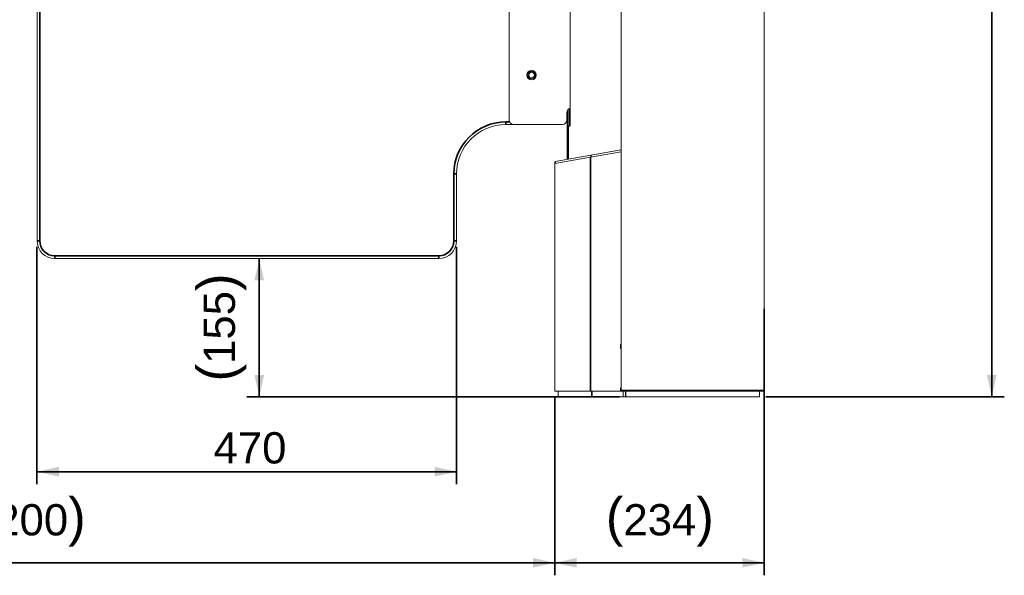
# Model space of a CAD drawing. Header units: millimetres. Extents: x 4 to 1188, y 1 to 840.
# Tile 43 of 210: x 300 to 458, y 258 to 347. Entities that reach past the tile are written whole.
import ezdxf

# ---------------------------------------------------------------- set-up
doc = ezdxf.new("R2010")
doc.units = ezdxf.units.MM
doc.layers.add('1', color=7, linetype='Continuous')
doc.styles.add('Arial Unicode MS', font='Arial Unicode MS')
doc.dimstyles.get("Standard").update_dxf_attribs({"dimtxt": 0.18, "dimasz": 0.18, "dimexe": 0.18, "dimexo": 0.0625, "dimgap": 0.09, "dimtad": 0, "dimtih": 1, "dimtoh": 1, "dimdec": 4, "dimzin": 0, "dimdsep": 46, "dimtxsty": 'Standard', "dimcen": 0.09, "dimadec": 0, "dimazin": 0, "dimtfac": 1, "dimtdec": 4, "dimtofl": 0, "dimtmove": 0, "dimatfit": 3, "dimfxl": 0, "dimtolj": 1, "dimtzin": 0, "dimarcsym": 0})

# ---------------------------------------------------------------- blocks, each defined once
blk = doc.blocks.new('_U1')
at = {"layer": '1', "color": 18, "lineweight": 35}
for p, q in [((214.43, 286.18), (214.43, 257.7)), ((385.86, 286.18), (385.86, 257.7)), ((214.43, 259.7), (385.86, 259.7))]:
    blk.add_line(p, q, dxfattribs=at)
at = {"layer": '1', "color": 18, "lineweight": 70}
for points in [[(214.43, 259.7), (217.93, 260.47), (217.93, 258.92)], [(385.86, 259.7), (382.36, 258.92), (382.36, 260.47)]]:
    blk.add_solid(points, dxfattribs=at)
at = {"layer": '1', "color": 18, "linetype": 'Continuous', "lineweight": 13, "insert": (289.63, 262.26), "char_height": 5, "attachment_point": 7, "line_spacing_factor": 1.047437, "style": 'Arial Unicode MS'}
blk.add_mtext('\\fArial Unicode MS|b0|i0;\\W1.0000;{\\H1.21x;(}1200{\\H1.21x;)}', dxfattribs=at)
blk = doc.blocks.new('_U6')
at = {"layer": '1', "color": 18, "lineweight": 35}
for p, q in [((303, 310.23), (303, 272.27)), ((370.15, 310.23), (370.15, 272.27)), ((370.15, 274.27), (303, 274.27))]:
    blk.add_line(p, q, dxfattribs=at)
at = {"layer": '1', "color": 18, "lineweight": 70}
for points in [[(303, 274.27), (306.5, 275.05), (306.5, 273.49)], [(370.15, 274.27), (366.65, 273.49), (366.65, 275.05)]]:
    blk.add_solid(points, dxfattribs=at)
at = {"layer": '1', "color": 18, "linetype": 'Continuous', "lineweight": 13, "insert": (331.26, 275.52), "char_height": 5, "attachment_point": 7, "line_spacing_factor": 1.047437, "style": 'Arial Unicode MS'}
blk.add_mtext('\\fArial Unicode MS|b0|i0;\\W1.0000;470', dxfattribs=at)
blk = doc.blocks.new('_U13')
at = {"layer": '1', "color": 18, "lineweight": 35}
for p, q in [((419.35, 300.32), (419.35, 257.7)), ((385.86, 286.18), (385.86, 257.7)), ((385.86, 259.7), (419.35, 259.7))]:
    blk.add_line(p, q, dxfattribs=at)
at = {"layer": '1', "color": 18, "lineweight": 70}
for points in [[(385.86, 259.7), (389.36, 260.47), (389.36, 258.92)], [(419.35, 259.7), (415.85, 258.92), (415.85, 260.47)]]:
    blk.add_solid(points, dxfattribs=at)
at = {"layer": '1', "color": 18, "linetype": 'Continuous', "lineweight": 13, "insert": (394.03, 262.26), "char_height": 5, "attachment_point": 7, "line_spacing_factor": 1.047437, "style": 'Arial Unicode MS'}
blk.add_mtext('\\fArial Unicode MS|b0|i0;\\W1.0000;{\\H1.21x;(}234{\\H1.21x;)}', dxfattribs=at)
blk = doc.blocks.new('_U21')
at = {"layer": '1', "color": 18, "lineweight": 35}
for p, q in [((398.2, 543.37), (457.79, 543.37)), ((455.79, 543.37), (455.79, 286.27)), ((419.63, 286.27), (457.79, 286.27))]:
    blk.add_line(p, q, dxfattribs=at)
at = {"layer": '1', "color": 18, "lineweight": 70}
for points in [[(455.79, 543.37), (456.57, 539.87), (455.01, 539.87)], [(455.79, 286.27), (455.01, 289.77), (456.57, 289.77)]]:
    blk.add_solid(points, dxfattribs=at)
at = {"layer": '1', "color": 18, "linetype": 'Continuous', "lineweight": 13, "insert": (453.72, 404.27), "char_height": 5, "attachment_point": 7, "rotation": 90, "line_spacing_factor": 1.047437, "style": 'Arial Unicode MS'}
blk.add_mtext('\\fArial Unicode MS|b0|i0;\\W1.0000;{\\H1.21x;(}1800{\\H1.21x;)}', dxfattribs=at)
blk = doc.blocks.new('_U25')
at = {"layer": '1', "color": 18, "lineweight": 35}
for p, q in [((338.57, 308.37), (338.57, 286.27)), ((396.2, 286.27), (336.57, 286.27))]:
    blk.add_line(p, q, dxfattribs=at)
at = {"layer": '1', "color": 18, "lineweight": 70}
for points in [[(338.57, 308.37), (339.35, 304.87), (337.8, 304.87)], [(338.57, 286.27), (337.8, 289.77), (339.35, 289.77)]]:
    blk.add_solid(points, dxfattribs=at)
at = {"layer": '1', "color": 18, "linetype": 'Continuous', "lineweight": 13, "insert": (336.5, 288.71), "char_height": 5, "attachment_point": 7, "rotation": 90, "line_spacing_factor": 1.047437, "style": 'Arial Unicode MS'}
blk.add_mtext('\\fArial Unicode MS|b0|i0;\\W1.0000;{\\H1.21x;(}155{\\H1.21x;)}', dxfattribs=at)

msp = doc.modelspace()

# ---------------------------------------------------------------- linework, layer by layer
at = {"layer": '1', "color": 154, "linetype": 'Continuous', "lineweight": 13}
for p, q in [((303.003, 311.2309), (303.003, 540.5166)), ((396.4887, 420.4672), (396.4887, 287.3243)), ((419.3458, 420.4672), (419.3458, 287.3243)), ((396.4598, 325.7463), (396.4598, 414.8631)), ((378.5791, 330.5166), (378.5791, 413.5166)), ((388.3016, 329.7202), (388.3016, 412.3345)), ((387.7934, 331.7309), (387.7934, 330.5166)), ((387.8413, 331.9881), (387.8413, 324.2272)), ((387.9942, 332.2284), (387.9942, 324.254)), ((388.1953, 332.3736), (388.1953, 329.5778)), ((379.2935, 329.8023), (378.003, 329.8023)), ((387.0791, 329.8023), (379.2934, 329.8023)), ((388.0344, 329.5773), (388.2393, 329.5773)), ((388.0344, 324.2605), (388.0344, 329.5773)), ((391.5744, 324.6028), (385.8601, 323.5952)), ((385.9315, 323.8896), (391.6426, 324.8966)), ((396.4887, 325.4693), (391.5744, 324.6028)), ((391.6426, 324.8966), (396.4887, 325.7511)), ((385.9457, 323.8095), (385.8601, 323.8095)), ((385.8601, 323.8095), (385.8601, 323.5952)), ((385.8601, 323.5952), (385.8601, 287.1784)), ((385.9797, 323.6163), (385.9315, 323.8896)), ((370.1458, 321.9452), (370.1458, 311.2309)), ((396.4601, 320.2172), (396.4887, 320.2172)), ((396.4601, 320.0029), (396.4601, 320.2172)), ((396.4887, 320.0029), (396.4601, 320.0029)), ((419.3458, 320.2172), (419.3744, 320.2172)), ((419.3744, 320.0029), (419.3458, 320.0029)), ((419.3744, 320.2172), (419.3744, 320.0029)), ((396.4601, 319.8315), (396.4887, 319.8315)), ((396.4601, 319.8315), (396.4601, 315.8315)), ((419.346, 314.0526), (419.3458, 314.0526)), ((419.346, 314.0451), (419.3458, 314.0451)), ((419.346, 314.0386), (419.3458, 314.0386)), ((419.346, 313.5569), (419.3458, 313.5569)), ((419.346, 314.0386), (419.346, 313.6572)), ((419.346, 313.3104), (419.3458, 313.3104)), ((419.346, 312.671), (419.3458, 312.671)), ((419.346, 312.6707), (419.3458, 312.6707)), ((419.346, 312.044), (419.3458, 312.044)), ((419.346, 312.6748), (419.346, 312.671)), ((419.346, 312.671), (419.346, 312.6707)), ((419.346, 311.8687), (419.3458, 311.8687)), ((419.346, 311.6874), (419.3458, 311.6874)), ((419.346, 311.686), (419.3458, 311.686)), ((419.346, 311.6859), (419.3458, 311.6859)), ((419.346, 311.1446), (419.3458, 311.1446)), ((419.346, 311.6874), (419.346, 311.686)), ((419.346, 311.686), (419.346, 311.6859)), ((367.2887, 308.3738), (305.8601, 308.3738)), ((396.4887, 294.607), (396.3601, 294.607)), ((396.3601, 294.607), (396.3601, 293.9641)), ((396.3601, 293.9641), (396.4887, 293.9641)), ((391.5744, 287.1784), (385.8601, 287.1784)), ((386.3821, 287.1784), (386.3821, 286.2743)), ((396.3601, 287.1784), (391.5744, 287.1784)), ((396.4887, 287.6784), (396.3601, 287.6784)), ((396.3601, 287.6784), (396.3601, 287.1784)), ((396.3601, 287.1784), (396.503, 287.1784)), ((396.4887, 287.1815), (396.4887, 287.3247)), ((396.4887, 287.3243), (419.3458, 287.3243)), ((396.7744, 287.1815), (396.4887, 287.1815)), ((396.503, 287.1815), (396.503, 287.1784)), ((396.5744, 287.1784), (396.5744, 287.182)), ((396.5744, 287.1784), (396.9744, 287.1784)), ((397.203, 287.1815), (396.7744, 287.1815)), ((396.8046, 287.1784), (396.8046, 286.2743)), ((396.9744, 287.1784), (397.203, 287.1784)), ((397.1959, 287.1784), (397.1959, 286.2743)), ((397.203, 286.2743), (397.203, 287.1815)), ((397.203, 287.1815), (418.6315, 287.1815)), ((397.9172, 287.3243), (397.9172, 287.1815)), ((417.9172, 287.1815), (417.9172, 287.3243)), ((419.0601, 287.1815), (418.6315, 287.1815)), ((418.6315, 286.2743), (418.6315, 287.1815)), ((419.3458, 287.1815), (419.0601, 287.1815)), ((419.3458, 287.3247), (419.3458, 287.1815)), ((396.8046, 286.2743), (397.1959, 286.2743)), ((397.203, 286.2743), (418.6315, 286.2743))]:
    msp.add_line(p, q, dxfattribs=at)
at = {"layer": '1', "color": 154, "linetype": 'Continuous', "lineweight": 35}
for p, q in [((303.4315, 540.5166), (303.4315, 311.2309)), ((378.003, 330.2309), (378.6388, 330.2309)), ((378.003, 329.8023), (378.003, 330.2309)), ((391.5744, 324.6028), (391.5744, 287.1784)), ((391.6908, 324.6233), (391.6426, 324.8966)), ((370.1458, 321.9452), (369.7172, 321.9452)), ((369.7172, 311.2309), (369.7172, 321.9452)), ((419.346, 312.6748), (419.3458, 312.6748)), ((303.003, 311.2309), (303.4315, 311.2309)), ((370.1458, 311.2309), (369.7172, 311.2309)), ((305.8601, 308.8023), (367.2887, 308.8023)), ((305.8601, 308.3738), (305.8601, 308.8023)), ((367.2887, 308.3738), (367.2887, 308.8023)), ((391.7672, 287.1784), (391.7672, 286.2743)), ((396.7744, 287.1815), (396.7744, 287.3247)), ((396.9744, 287.182), (396.9744, 287.1784)), ((397.7744, 287.1815), (397.7744, 287.3243)), ((418.0601, 287.3243), (418.0601, 287.1815)), ((419.0601, 287.3247), (419.0601, 287.1815))]:
    msp.add_line(p, q, dxfattribs=at)
at = {"layer": '1', "color": 154, "linetype": 'Continuous', "lineweight": 13}
for radius in [0.75, 0.6071, 0.5893, 0.4464]:
    msp.add_circle((382.1506, 337.7309), radius, dxfattribs=at)
for centre, radius, start, end in [((388.5077, 331.7309), 0.7143, 106.768125, 180), ((378.003, 321.9452), 7.8571, 90, 180), ((379.2934, 330.5166), 0.7143, 180, 270), ((387.0791, 330.5166), 0.7143, 270, 0), ((305.8601, 311.2309), 2.8571, 180, 270), ((367.2887, 311.2309), 2.8571, 270, 0), ((397.3458, 287.4672), 0.2857, 270, 329.999062), ((418.4887, 287.4672), 0.2857, 210.000938, 270)]:
    msp.add_arc(centre, radius, start, end, dxfattribs=at)
at = {"layer": '1', "color": 154, "linetype": 'Continuous', "lineweight": 35}
for centre, radius, start, end in [((378.003, 321.9452), 8.2857, 90, 180), ((305.8601, 311.2309), 2.4286, 180, 270), ((367.2887, 311.2309), 2.4286, 270, 0)]:
    msp.add_arc(centre, radius, start, end, dxfattribs=at)
at = {"layer": '1', "color": 154, "linetype": 'Continuous', "lineweight": 13}
msp.add_open_spline([(388.3016, 329.7202), (388.3016, 329.7107), (388.3012, 329.7015), (388.3, 329.6878), (388.2995, 329.6832), (388.2986, 329.6765), (388.2982, 329.6742), (388.2975, 329.6698), (388.2971, 329.6676), (388.2951, 329.6568), (388.2931, 329.6486), (388.2902, 329.6389), (388.2896, 329.637), (388.2884, 329.6332), (388.2877, 329.6314), (388.2858, 329.6259), (388.2844, 329.6224), (388.28, 329.6126), (388.2768, 329.6067), (388.2725, 329.6001), (388.2717, 329.5989), (388.2699, 329.5965), (388.2673, 329.593), (388.2627, 329.588), (388.2589, 329.5849), (388.256, 329.5829), (388.2551, 329.5822), (388.2531, 329.5811), (388.2521, 329.5806), (388.2472, 329.5783), (388.2433, 329.5773), (388.2393, 329.5773)], degree=3, knots=[0, 0, 0, 0, 0.125, 0.125, 0.1875, 0.1875, 0.21875, 0.21875, 0.25, 0.25, 0.375, 0.375, 0.40625, 0.40625, 0.4375, 0.4375, 0.5, 0.5, 0.625, 0.625, 0.65625, 0.65625, 0.6875, 0.75, 0.8125, 0.8125, 0.84375, 0.84375, 0.875, 0.875, 1, 1, 1, 1], dxfattribs=at)
for points in [[(419.346, 313.5569), (419.346, 313.5559), (419.346, 313.4737), (419.346, 313.3104)], [(419.346, 313.3104), (419.346, 313.1507), (419.346, 312.9389), (419.346, 312.6748)], [(419.346, 312.6707), (419.346, 312.4046), (419.346, 312.1977), (419.346, 312.044)], [(419.346, 312.044), (419.346, 311.9645), (419.346, 311.9136), (419.346, 311.8687)], [(419.346, 311.8687), (419.346, 311.8274), (419.346, 311.8157), (419.346, 311.8161)], [(419.346, 311.7697), (419.346, 311.7467), (419.346, 311.7254), (419.346, 311.706)], [(419.346, 311.6859), (419.346, 311.326), (419.346, 311.1453), (419.346, 311.1446)], [(391.7672, 286.2743), (393.4463, 286.2743), (395.1254, 286.2743), (396.8046, 286.2743)]]:
    msp.add_open_spline(points, degree=3, dxfattribs=at)
msp.add_rational_spline([(386.3821, 286.2743), (386.8069, 286.2743), (388.736, 286.2743), (391.7672, 286.2743)], [0.528447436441, 0.490986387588, 0.490523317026, 0.527058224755], degree=3, dxfattribs=at)

# ---------------------------------------------------------------- dimensions: what is measured, and where the dimension line sits
at = {"layer": '1', "color": 18, "linetype": 'Continuous', "lineweight": 13}
for base, p1, p2, angle, override, picture, middle in [((455.7907, 286.2743), (351.5315, 543.3738), (407.9172, 286.2743), 90, {"dimtxt": 5, "dimasz": 3.5, "dimexe": 2, "dimexo": 1, "dimgap": 2.5, "dimtad": 1, "dimtih": 0, "dimtoh": 0, "dimdec": 0, "dimlfac": 7, "dimzin": 8, "dimdsep": 44, "dimlunit": 2, "dimpost": '(<>)', "dimtxsty": 'Arial Unicode MS', "dimsah": 1, "dimse1": 0, "dimse2": 0, "dimsd1": 0, "dimsd2": 0, "dimclrd": 18, "dimclre": 18, "dimclrt": 18, "dimtm": -0.1, "dimtfac": 0.4, "dimtdec": 2, "dimtofl": 1, "dimtmove": 0, "dimtzin": 8, "dimlwd": 35, "dimlwe": 35}, '_U21', (455.7907, 414.8241)), ((370.1458, 274.2702), (303.003, 323.2448), (370.1458, 316.5881), 180, {"dimtxt": 5, "dimasz": 3.5, "dimexe": 2, "dimexo": 1, "dimgap": 2.5, "dimtad": 1, "dimtih": 0, "dimtoh": 0, "dimdec": 2, "dimlfac": 7, "dimzin": 8, "dimdsep": 44, "dimlunit": 2, "dimtxsty": 'Arial Unicode MS', "dimsah": 1, "dimse1": 0, "dimse2": 0, "dimsd1": 0, "dimsd2": 0, "dimclrd": 18, "dimclre": 18, "dimclrt": 18, "dimtol": 0, "dimtm": -0.1, "dimtfac": 0.4, "dimtdec": 2, "dimtofl": 1, "dimtmove": 0, "dimtzin": 8, "dimlwd": 35, "dimlwe": 35}, '_U6', (336.5744, 274.2702)), ((338.5713, 286.2743), (336.5744, 308.3738), (407.9172, 286.2743), 90, {"dimtxt": 5, "dimasz": 3.5, "dimexe": 2, "dimexo": 1, "dimgap": 2.5, "dimtad": 1, "dimtih": 0, "dimtoh": 0, "dimdec": 0, "dimlfac": 7, "dimzin": 8, "dimdsep": 44, "dimlunit": 2, "dimpost": '(<>)', "dimtxsty": 'Arial Unicode MS', "dimsah": 1, "dimse1": 0, "dimse2": 0, "dimsd1": 0, "dimsd2": 0, "dimclrd": 18, "dimclre": 18, "dimclrt": 18, "dimtm": -0.1, "dimtfac": 0.4, "dimtdec": 2, "dimtofl": 1, "dimtmove": 0, "dimtzin": 8, "dimlwd": 35, "dimlwe": 35}, '_U25', (338.5713, 297.3241))]:
    dim = msp.add_linear_dim(base=base, p1=p1, p2=p2, angle=angle, dimstyle='Standard', override=override, dxfattribs=at)
    dim.commit()
    dim.dimension.update_dxf_attribs({"geometry": picture, "text_midpoint": middle, "dimtype": 160})
for base, p1, p2, picture, middle in [((385.8601, 259.6962), (214.4315, 305.3868), (385.8601, 305.3868), '_U1', (300.1458, 259.6962)), ((419.3458, 259.6962), (385.8601, 305.3868), (419.3458, 301.3243), '_U13', (402.603, 259.6962))]:
    dim = msp.add_linear_dim(base=base, p1=p1, p2=p2, dimstyle='Standard', override={"dimtxt": 5, "dimasz": 3.5, "dimexe": 2, "dimexo": 1, "dimgap": 2.5, "dimtad": 1, "dimtih": 1, "dimtoh": 0, "dimdec": 0, "dimlfac": 7, "dimzin": 8, "dimdsep": 44, "dimlunit": 2, "dimpost": '(<>)', "dimtxsty": 'Arial Unicode MS', "dimsah": 1, "dimse1": 0, "dimse2": 0, "dimsd1": 0, "dimsd2": 0, "dimclrd": 18, "dimclre": 18, "dimclrt": 18, "dimtm": -0.1, "dimtfac": 0.4, "dimtdec": 2, "dimtofl": 1, "dimtmove": 0, "dimtzin": 8, "dimlwd": 35, "dimlwe": 35}, dxfattribs=at)
    dim.commit()
    dim.dimension.update_dxf_attribs({"geometry": picture, "text_midpoint": middle, "dimtype": 160})

doc.saveas('drawing.dxf')
